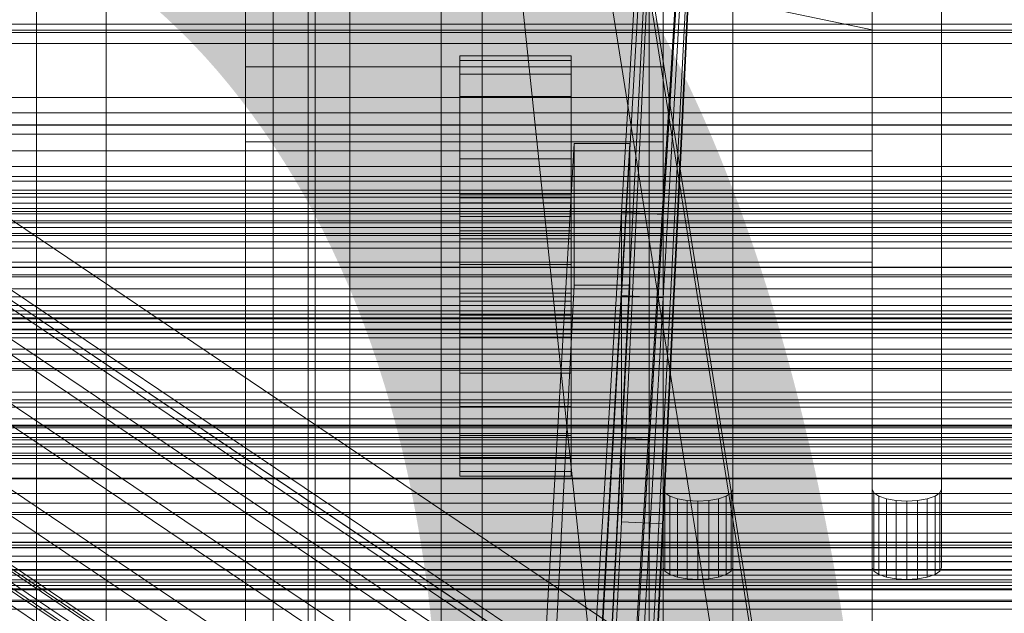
# Model space of a CAD drawing. Header units: millimetres. Extents: x -2233 to 61924, y -68080 to 6847.
# Tile 58 of 256: x -201 to -130, y -35025 to -34983. Entities that reach past the tile are written whole.
import ezdxf

# ---------------------------------------------------------------- set-up
doc = ezdxf.new("R2010")
doc.units = ezdxf.units.MM
for name, color, linetype, lineweight in [('COTAS_O', 1, 'Continuous', 0), ('COTAS_P', 1, 'Continuous', 0), ('frontal_bajante_movil', 7, 'Continuous', 0), ('frontal_C01', 7, 'Continuous', 0), ('frontal_C02', 7, 'Continuous', 0), ('frontal_C03', 7, 'Continuous', 0), ('frontal_C05', 7, 'Continuous', 0), ('frontal_mix-C02', 7, 'Continuous', 0), ('frontal_secador', 7, 'Continuous', 0)]:
    doc.layers.add(name, color=color, linetype=linetype, lineweight=lineweight)
doc.dimstyles.new('R19_100', dxfattribs={"dimtxt": 250, "dimasz": 150, "dimexe": 150, "dimexo": 80, "dimgap": 100, "dimtad": 1, "dimtih": 1, "dimtoh": 1, "dimdsep": 46, "dimcen": 0.09, "dimadec": 0, "dimazin": 0, "dimtfac": 1, "dimtdec": 4, "dimtofl": 0, "dimtmove": 0, "dimatfit": 3, "dimfxl": 1, "dimtolj": 1, "dimtzin": 0, "dimarcsym": 0})

# ---------------------------------------------------------------- blocks, each defined once
blk = doc.blocks.new('DIM_R27_48')
at = {"layer": 'COTAS_P'}
for p, q in [((-1750, -34600), (-1600, -34555)), ((2600, -34600), (2450, -34555)), ((-1750, -35500), (-1750, -34600)), ((-1750, -34600), (2600, -34600)), ((-1750, -34600), (-1600, -34645)), ((2600, -34600), (2450, -34645)), ((2600, -35500), (2600, -34600))]:
    blk.add_line(p, q, dxfattribs=at)
blk.add_text('4350 P', height=250, dxfattribs=at).set_placement((425, -34500))
blk = doc.blocks.new('DIM_R27_50')
at = {"layer": 'COTAS_P'}
for p, q in [((1705.784, -34504.945), (1551.897, -34475.895)), ((-194.216, -34704.945), (1705.784, -34504.945)), ((1705.784, -34504.945), (1561.319, -34565.401)), ((1800, -35400), (1705.784, -34504.945)), ((-194.216, -34704.945), (-49.751, -34644.49)), ((-100, -35600), (-194.216, -34704.945)), ((-194.216, -34704.945), (-40.33, -34733.995))]:
    blk.add_line(p, q, dxfattribs=at)
blk.add_text('1910.5 P', height=250, rotation=6.00901, dxfattribs=at).set_placement((745.315, -34505.495))
blk = doc.blocks.new('DIM_R27_54')
at = {"layer": 'COTAS_O'}
for p, q in [((-1850, -34600), (-1850, -35300)), ((-150, -34600), (-150, -35300)), ((-1850, -35300), (-1700, -35255)), ((-150, -35300), (-300, -35255)), ((-150, -35300), (-1850, -35300)), ((-1850, -35300), (-1700, -35345)), ((-150, -35300), (-300, -35345))]:
    blk.add_line(p, q, dxfattribs=at)
blk.add_text('1700 O', height=250, rotation=180, dxfattribs=at).set_placement((-1000, -35400))
blk = doc.blocks.new('DIM_R27_58')
at = {"layer": 'COTAS_O'}
for p, q in [((-1480, -35300), (-1330, -35255)), ((490, -35300), (340, -35255)), ((-1480, -36000), (-1480, -35300)), ((-1480, -35300), (490, -35300)), ((-1480, -35300), (-1330, -35345)), ((490, -35300), (340, -35345)), ((490, -36000), (490, -35300))]:
    blk.add_line(p, q, dxfattribs=at)
blk.add_text('1970 O', height=250, dxfattribs=at).set_placement((-495, -35200))
blk = doc.blocks.new('DIM_R27_60')
at = {"layer": 'COTAS_O'}
for p, q in [((-1400, -35300), (-1250, -35255)), ((1400, -35300), (1250, -35255)), ((-1400, -36000), (-1400, -35300)), ((-1400, -35300), (1400, -35300)), ((-1400, -35300), (-1250, -35345)), ((1400, -35300), (1250, -35345)), ((1400, -36000), (1400, -35300))]:
    blk.add_line(p, q, dxfattribs=at)
blk.add_text('2800 O', height=250, dxfattribs=at).set_placement((0, -35200))
blk = doc.blocks.new('DIM_R27_61')
at = {"layer": 'COTAS_P'}
for p, q in [((-305, -34680), (395, -34680)), ((395, -34680), (350, -34830)), ((395, -36000), (395, -34680)), ((395, -34680), (440, -34830)), ((395, -36000), (350, -35850)), ((395, -36000), (440, -35850)), ((-305, -36000), (395, -36000))]:
    blk.add_line(p, q, dxfattribs=at)
blk.add_text('1320 P', height=250, rotation=90, dxfattribs=at).set_placement((295, -35340))
blk = doc.blocks.new('DIM_R27_62')
at = {"layer": 'COTAS_P'}
for p, q in [((-305, -35300), (-155, -35255)), ((345, -35300), (195, -35255)), ((-305, -36000), (-305, -35300)), ((-305, -35300), (345, -35300)), ((-305, -35300), (-155, -35345)), ((345, -35300), (195, -35345)), ((345, -36000), (345, -35300))]:
    blk.add_line(p, q, dxfattribs=at)
blk.add_text('650 P', height=250, dxfattribs=at).set_placement((20, -35200))

msp = doc.modelspace()

# ---------------------------------------------------------------- linework, layer by layer
at = {"layer": 'frontal_bajante_movil'}
for p, q in [((-195, -35227.232), (-195, -34680)), ((-183, -34680), (-183, -35227.232)), ((-180, -35227.232), (-180, -34680)), ((-195, -34682.819), (-195, -35230.051)), ((-183, -35230.051), (-183, -34682.819)), ((-185, -34808.457), (-185, -35355.689)), ((-183, -35356.81), (-183, -34809.578)), ((-180, -34809.578), (-180, -35356.81)), ((-185, -35393.277), (-185, -34846.045)), ((-180, -34885.505), (-180, -35159.121)), ((-180, -35164.759), (-180, -34891.143)), ((-168, -34891.143), (-168, -35164.759)), ((-180, -35170.397), (-180, -34896.781)), ((-180, -34902.42), (-180, -35176.036)), ((-168, -35176.036), (-168, -34902.42)), ((-156, -34902.42), (-156, -35176.036)), ((-168, -34903.359), (-80, -35460)), ((-168, -35176.975), (-168, -34903.359)), ((-180, -35775), (-180, -34903.821)), ((-170.939, -34903.924), (-170.939, -35177.54)), ((-82.939, -35460.565), (-170.939, -34903.924)), ((-168, -34904.675), (-80, -35461.315)), ((-168, -34905.239), (-168, -35178.855)), ((-156, -35178.855), (-156, -34905.239)), ((-155, -35016.328), (-155, -34966.735)), ((-150, -34966.735), (-150, -35016.328)), ((-140, -35016.328), (-140, -34966.735)), ((-135, -34966.735), (-135, -35016.328)), ((-155, -34972.373), (-155, -35021.966)), ((-150, -35021.966), (-150, -34972.373)), ((-140, -34972.373), (-140, -35021.966)), ((-135, -35021.966), (-135, -34972.373)), ((-250, -34992), (-140, -34992)), ((-140, -35000), (-140, -34992)), ((-250, -35000), (-140, -35000)), ((-154.878, -35016.592), (-155, -35016.328)), ((-155, -35021.966), (-155, -35016.328)), ((-154.523, -35016.83), (-154.878, -35016.592)), ((-154.878, -35022.23), (-154.878, -35016.592)), ((-150.122, -35016.592), (-150.477, -35016.83)), ((-150, -35016.328), (-150.122, -35016.592)), ((-150.122, -35022.23), (-150.122, -35016.592)), ((-150, -35021.966), (-150, -35016.328)), ((-139.878, -35016.592), (-140, -35016.328)), ((-140, -35021.966), (-140, -35016.328)), ((-139.523, -35016.83), (-139.878, -35016.592)), ((-139.878, -35022.23), (-139.878, -35016.592)), ((-135.122, -35016.592), (-135.477, -35016.83)), ((-135, -35016.328), (-135.122, -35016.592)), ((-135.122, -35022.23), (-135.122, -35016.592)), ((-135, -35021.966), (-135, -35016.328)), ((-153.969, -35017.019), (-154.523, -35016.83)), ((-154.523, -35022.468), (-154.523, -35016.83)), ((-153.273, -35017.141), (-153.969, -35017.019)), ((-153.969, -35022.658), (-153.969, -35017.019)), ((-152.5, -35017.183), (-153.273, -35017.141)), ((-153.273, -35022.779), (-153.273, -35017.141)), ((-151.727, -35017.141), (-152.5, -35017.183)), ((-152.5, -35022.821), (-152.5, -35017.183)), ((-151.031, -35017.019), (-151.727, -35017.141)), ((-151.727, -35022.779), (-151.727, -35017.141)), ((-150.477, -35016.83), (-151.031, -35017.019)), ((-151.031, -35022.658), (-151.031, -35017.019)), ((-150.477, -35022.468), (-150.477, -35016.83)), ((-138.969, -35017.019), (-139.523, -35016.83)), ((-139.523, -35022.468), (-139.523, -35016.83)), ((-138.273, -35017.141), (-138.969, -35017.019)), ((-138.969, -35022.658), (-138.969, -35017.019)), ((-137.5, -35017.183), (-138.273, -35017.141)), ((-138.273, -35022.779), (-138.273, -35017.141)), ((-136.727, -35017.141), (-137.5, -35017.183)), ((-137.5, -35022.821), (-137.5, -35017.183)), ((-136.031, -35017.019), (-136.727, -35017.141)), ((-136.727, -35022.779), (-136.727, -35017.141)), ((-135.477, -35016.83), (-136.031, -35017.019)), ((-136.031, -35022.658), (-136.031, -35017.019)), ((-135.477, -35022.468), (-135.477, -35016.83)), ((-155, -35021.966), (-154.878, -35022.23)), ((-154.878, -35022.23), (-154.523, -35022.468)), ((-150.477, -35022.468), (-150.122, -35022.23)), ((-150.122, -35022.23), (-150, -35021.966)), ((-140, -35021.966), (-139.878, -35022.23)), ((-139.878, -35022.23), (-139.523, -35022.468)), ((-135.477, -35022.468), (-135.122, -35022.23)), ((-135.122, -35022.23), (-135, -35021.966)), ((-154.523, -35022.468), (-153.969, -35022.658)), ((-153.969, -35022.658), (-153.273, -35022.779)), ((-153.273, -35022.779), (-152.5, -35022.821)), ((-152.5, -35022.821), (-151.727, -35022.779)), ((-151.727, -35022.779), (-151.031, -35022.658)), ((-151.031, -35022.658), (-150.477, -35022.468)), ((-139.523, -35022.468), (-138.969, -35022.658)), ((-138.969, -35022.658), (-138.273, -35022.779)), ((-138.273, -35022.779), (-137.5, -35022.821)), ((-137.5, -35022.821), (-136.727, -35022.779)), ((-136.727, -35022.779), (-136.031, -35022.658)), ((-136.031, -35022.658), (-135.477, -35022.468))]:
    msp.add_line(p, q, dxfattribs=at)
at = {"layer": 'frontal_C01'}
for p, q in [((-331.181, -34914.736), (-146.872, -35039.071)), ((-332.629, -34915.086), (-148.32, -35039.42)), ((-330.692, -34915.826), (-146.383, -35040.161)), ((-334.938, -34916.851), (-150.629, -35041.185)), ((-331.197, -34918.281), (-146.887, -35042.616)), ((-355.53, -34918.55), (-141.731, -35062.779)), ((-355.017, -34918.427), (-141.218, -35062.655)), ((-354.844, -34918.813), (-141.045, -35063.041)), ((-356.348, -34919.176), (-142.549, -35063.404)), ((-355.022, -34919.683), (-141.224, -35063.911)), ((-337.95, -34919.911), (-153.641, -35044.246)), ((-355.541, -34920.977), (-141.742, -35065.205)), ((-332.659, -34921.934), (-148.35, -35046.269)), ((-341.461, -34924.058), (-157.152, -35048.393)), ((-334.981, -34926.536), (-150.672, -35050.87)), ((-200, -35028.406), (-200, -34927.347)), ((-338.003, -34931.772), (-153.694, -35056.107)), ((-200, -35034.184), (-200, -34933.125)), ((-140, -34939.975), (-140, -35028.406)), ((-140, -34945.753), (-140, -35034.184)), ((-200, -35047.666), (-200, -34946.607)), ((-140, -34959.235), (-140, -35047.666)), ((-140, -34959.235), (-140, -34983.309)), ((-140, -34983.309), (-200, -34970.681)), ((-200, -34970.681), (-200, -35071.74)), ((-130, -35045.418), (-228.298, -34979.106)), ((-140, -35071.74), (-140, -34983.309)), ((-450, -34984.295), (450, -34984.295)), ((-228.298, -34984.887), (-130, -35051.199)), ((-185, -34991.348), (-185, -34985.956)), ((-185, -34985.956), (-155, -34985.956)), ((-185, -35386.852), (-185, -34985.956)), ((-155, -34985.956), (-155, -34991.348)), ((-155, -34985.956), (-155, -35386.852)), ((-155, -34991.348), (-185, -34991.348)), ((-185, -34991.348), (-185, -35392.244)), ((-155, -35392.244), (-155, -34991.348)), ((450, -34995.08), (-450, -34995.08)), ((450, -35017.999), (-450, -35017.999))]:
    msp.add_line(p, q, dxfattribs=at)
at = {"layer": 'frontal_C02'}
for p, q in [((450, -34982.905), (-450, -34982.905)), ((-450, -34994.827), (450, -34994.827)), ((-311.15, -35003.741), (311.15, -35003.741)), ((-311.15, -35004.337), (311.15, -35004.337)), ((-311.15, -35004.874), (311.15, -35004.874)), ((-311.15, -35006.623), (311.15, -35006.623)), ((-311.15, -35007.66), (311.15, -35007.66)), ((-311.15, -35010.441), (311.15, -35010.441)), ((-311.15, -35011.908), (311.15, -35011.908)), ((-311.15, -35015.532), (311.15, -35015.532)), ((-311.15, -35017.329), (311.15, -35017.329)), ((-440, -35020.127), (440, -35020.127)), ((-440, -35020.339), (440, -35020.339)), ((-440, -35020.529), (440, -35020.529)), ((-440, -35021.148), (440, -35021.148)), ((-440, -35021.516), (440, -35021.516)), ((311.15, -35021.549), (-311.15, -35021.549)), ((-440, -35022.501), (440, -35022.501)), ((-440, -35023.021), (440, -35023.021)), ((-311.15, -35023.553), (311.15, -35023.553)), ((-440, -35024.305), (440, -35024.305)), ((-440, -35024.942), (440, -35024.942))]:
    msp.add_line(p, q, dxfattribs=at)
at = {"layer": 'frontal_C03'}
for p, q in [((-1250, -34983.32), (1250, -34983.32)), ((-1250, -34988.167), (1250, -34988.167)), ((1250, -34989.279), (-1250, -34989.279)), ((-1250, -34990.123), (1250, -34990.123)), ((1250, -34990.16), (-1250, -34990.16)), ((1250, -34990.814), (-1250, -34990.814)), ((1250, -34993.121), (-1250, -34993.121)), ((-1250, -34994.178), (1250, -34994.178)), ((1500, -34995.334), (-1500, -34995.334)), ((-1250, -34995.768), (1250, -34995.768)), ((-1268, -34996.141), (1268, -34996.141)), ((-1268, -34996.365), (1268, -34996.365)), ((-1268, -34996.53), (1268, -34996.53)), ((-1268, -34997.187), (1268, -34997.187)), ((-1268, -34997.505), (1268, -34997.505)), ((1250, -34997.031), (-1250, -34997.031)), ((1250, -34997.949), (-1250, -34997.949)), ((1250, -34998.088), (-1250, -34998.088)), ((-1268, -34998.551), (1268, -34998.551)), ((-1268, -34999), (1268, -34999)), ((-1268, -35000.363), (1268, -35000.363)), ((-1268, -35000.913), (1268, -35000.913)), ((1250, -35000.395), (-1250, -35000.395)), ((1250, -35001.049), (-1250, -35001.049)), ((1250, -35001.93), (-1250, -35001.93)), ((-1268, -35002.501), (1268, -35002.501)), ((1268, -35003.114), (-1268, -35003.114)), ((-1500, -35004.317), (1500, -35004.317)), ((-1250, -35004.006), (1250, -35004.006)), ((1530, -35005.129), (-1530, -35005.129)), ((-1268, -35004.818), (1268, -35004.818)), ((-1268, -35005.453), (1268, -35005.453)), ((-1250, -35006.264), (1250, -35006.264)), ((-1268, -35007.156), (1268, -35007.156)), ((-1268, -35007.77), (1268, -35007.77)), ((-1268, -35009.357), (1268, -35009.357)), ((1530, -35010.129), (-1530, -35010.129)), ((-1268, -35009.907), (1268, -35009.907)), ((-1268, -35011.271), (1268, -35011.271)), ((-1268, -35011.72), (1268, -35011.72)), ((1250, -35011.737), (-1250, -35011.737)), ((-1250, -35012.322), (1250, -35012.322)), ((-1268, -35012.766), (1268, -35012.766)), ((-1268, -35013.083), (1268, -35013.083)), ((1250, -35012.618), (-1250, -35012.618)), ((-1268, -35013.741), (1268, -35013.741)), ((1250, -35013.271), (-1250, -35013.271)), ((-1268, -35013.905), (1268, -35013.905)), ((-1268, -35014.13), (1268, -35014.13)), ((-1250, -35014.503), (1250, -35014.503)), ((1250, -35015.579), (-1250, -35015.579)), ((-1250, -35016.636), (1250, -35016.636)), ((1250, -35019.488), (-1250, -35019.488)), ((-1250, -35020.147), (1250, -35020.147)), ((1250, -35020.546), (-1250, -35020.546)), ((-1250, -35022.103), (1250, -35022.103)), ((1250, -35022.853), (-1250, -35022.853)), ((1250, -35023.506), (-1250, -35023.506)), ((1250, -35024.388), (-1250, -35024.388))]:
    msp.add_line(p, q, dxfattribs=at)
at = {"layer": 'frontal_C05'}
for p, q in [((-180.5, -34800), (-180.5, -35992)), ((-177.5, -35992), (-177.5, -34800))]:
    msp.add_line(p, q, dxfattribs=at)
at = {"layer": 'frontal_mix-C02'}
for p, q in [((-170, -35240.004), (-150, -34913.701)), ((-150, -34913.937), (-170, -35329.168)), ((-150, -34915), (-170, -35241.303)), ((-170, -35330.23), (-150, -34915)), ((-152.997, -34914.856), (-157.997, -35012.661)), ((-157.997, -35018.663), (-152.997, -34914.856)), ((-152.996, -34914.847), (-157.996, -35002.425)), ((-157.996, -35012.652), (-152.996, -34914.847)), ((-152.995, -34914.829), (-157.995, -34996.405)), ((-157.995, -35002.407), (-152.995, -34914.829)), ((-150, -34915), (-155, -35018.808)), ((-155, -35012.805), (-150, -34915)), ((-155, -35002.578), (-150, -34915)), ((-155, -34996.576), (-150, -34915)), ((-169.6, -34985.504), (-169.6, -34985.163)), ((-169.6, -34985.163), (-161.6, -34985.163)), ((-169.6, -34986.503), (-169.6, -34985.504)), ((-169.6, -34985.504), (-161.6, -34985.504)), ((-161.6, -34985.504), (-161.6, -34985.163)), ((-161.6, -34986.503), (-161.6, -34985.504)), ((-169.6, -34988.092), (-169.6, -34986.503)), ((-169.6, -34986.503), (-161.6, -34986.503)), ((-161.6, -34988.092), (-161.6, -34986.503)), ((-169.6, -34990.163), (-169.6, -34988.092)), ((-169.6, -34988.092), (-161.6, -34988.092)), ((-161.6, -34990.163), (-161.6, -34988.092)), ((-169.6, -34992.575), (-169.6, -34990.163)), ((-169.6, -34990.163), (-161.6, -34990.163)), ((-161.6, -34992.575), (-161.6, -34990.163)), ((-161.4, -34991.482), (-172.6, -35186.164)), ((-168.6, -35186.164), (-157.4, -34991.482)), ((-161.4, -35001.655), (-161.4, -34991.482)), ((-157.4, -34991.482), (-161.4, -34991.482)), ((-157.4, -34991.482), (-157.4, -35001.655)), ((-169.6, -34992.575), (-169.6, -34995.163)), ((-169.6, -34992.575), (-161.6, -34992.575)), ((-161.6, -34995.163), (-161.6, -34992.575)), ((-169.6, -34995.163), (-169.6, -34997.751)), ((-161.6, -34995.163), (-169.6, -34995.163)), ((-169.6, -34995.73), (-169.6, -34995.39)), ((-169.6, -34995.39), (-161.6, -34995.39)), ((-161.6, -34995.163), (-161.6, -34997.751)), ((-161.6, -34995.73), (-161.6, -34995.39)), ((-169.6, -34996.729), (-169.6, -34995.73)), ((-169.6, -34995.73), (-161.6, -34995.73)), ((-161.6, -34996.729), (-161.6, -34995.73)), ((-169.6, -34998.319), (-169.6, -34996.729)), ((-169.6, -34996.729), (-161.6, -34996.729)), ((-157.995, -34996.403), (-167.995, -35159.555)), ((-165, -35159.727), (-155, -34996.576)), ((-161.6, -34998.319), (-161.6, -34996.729)), ((-157.995, -34996.405), (-157.995, -35002.407)), ((-155, -34996.576), (-157.995, -34996.405)), ((-155, -35002.578), (-155, -34996.576)), ((-169.6, -34997.751), (-169.6, -35000.163)), ((-169.6, -34997.751), (-161.6, -34997.751)), ((-161.6, -34997.751), (-161.6, -35000.163)), ((-169.6, -35000.39), (-169.6, -34998.319)), ((-169.6, -34998.319), (-161.6, -34998.319)), ((-161.6, -35000.39), (-161.6, -34998.319)), ((-169.6, -35000.163), (-169.6, -35002.234)), ((-169.6, -35000.163), (-161.6, -35000.163)), ((-161.6, -35000.163), (-161.6, -35002.234)), ((-169.6, -35002.801), (-169.6, -35000.39)), ((-169.6, -35000.39), (-161.6, -35000.39)), ((-161.6, -35002.801), (-161.6, -35000.39)), ((-172.6, -35222.232), (-161.4, -35001.655)), ((-157.4, -35001.655), (-168.6, -35222.232)), ((-161.4, -35001.655), (-157.4, -35001.655)), ((-169.6, -35002.234), (-169.6, -35003.823)), ((-169.6, -35002.234), (-161.6, -35002.234)), ((-167.995, -35177.563), (-157.995, -35002.406)), ((-161.6, -35002.234), (-161.6, -35003.823)), ((-157.996, -35002.425), (-157.996, -35012.652)), ((-155, -35002.578), (-157.996, -35002.425)), ((-155, -35002.578), (-157.995, -35002.407)), ((-169.6, -35002.801), (-169.6, -35005.39)), ((-169.6, -35002.801), (-161.6, -35002.801)), ((-155, -35002.578), (-165, -35177.735)), ((-161.6, -35005.39), (-161.6, -35002.801)), ((-155, -35012.805), (-155, -35002.578)), ((-169.6, -35003.823), (-169.6, -35004.822)), ((-169.6, -35003.823), (-161.6, -35003.823)), ((-161.6, -35003.823), (-161.6, -35004.822)), ((-169.6, -35004.822), (-169.6, -35005.163)), ((-169.6, -35004.822), (-161.6, -35004.822)), ((-169.6, -35005.163), (-161.6, -35005.163)), ((-161.6, -35004.822), (-161.6, -35005.163)), ((-169.6, -35005.39), (-169.6, -35007.978)), ((-161.6, -35005.39), (-169.6, -35005.39)), ((-161.6, -35005.39), (-161.6, -35007.978)), ((-169.6, -35007.978), (-169.6, -35010.39)), ((-169.6, -35007.978), (-161.6, -35007.978)), ((-161.6, -35007.978), (-161.6, -35010.39)), ((-169.6, -35010.39), (-169.6, -35012.461)), ((-169.6, -35010.39), (-161.6, -35010.39)), ((-161.6, -35010.39), (-161.6, -35012.461)), ((-169.6, -35012.461), (-169.6, -35014.05)), ((-169.6, -35012.461), (-161.6, -35012.461)), ((-157.997, -35012.663), (-167.997, -35208.273)), ((-165, -35208.415), (-155, -35012.805)), ((-161.6, -35012.461), (-161.6, -35014.05)), ((-157.997, -35012.661), (-157.997, -35018.663)), ((-155, -35012.805), (-157.997, -35012.661)), ((-157.997, -35018.666), (-157.997, -35012.663)), ((-155, -35012.805), (-157.996, -35012.652)), ((-155, -35018.808), (-155, -35012.805)), ((-169.6, -35014.05), (-169.6, -35015.049)), ((-169.6, -35014.05), (-161.6, -35014.05)), ((-161.6, -35014.05), (-161.6, -35015.049)), ((-169.6, -35015.049), (-169.6, -35015.39)), ((-169.6, -35015.049), (-161.6, -35015.049)), ((-161.6, -35015.049), (-161.6, -35015.39)), ((-169.6, -35015.39), (-161.6, -35015.39)), ((-167.997, -35226.281), (-157.997, -35018.666)), ((-155, -35018.808), (-157.997, -35018.663)), ((-157.997, -35018.666), (-155, -35018.808)), ((-155, -35018.808), (-165, -35226.423))]:
    msp.add_line(p, q, dxfattribs=at)
at = {"layer": 'frontal_secador'}
for p, q in [((-1360, -34983.5), (1360, -34983.5)), ((-1250, -34983.5), (1250, -34983.5)), ((1360, -34993.853), (-1360, -34993.853)), ((1360, -35003.5), (-1360, -35003.5)), ((1250, -35004.076), (-1250, -35004.076)), ((1360, -35011.784), (-1360, -35011.784)), ((1360, -35018.141), (-1360, -35018.141)), ((1360, -35022.137), (-1360, -35022.137)), ((1360, -35023.5), (-1360, -35023.5)), ((1250, -35023.25), (-1250, -35023.25))]:
    msp.add_line(p, q, dxfattribs=at)

# ---------------------------------------------------------------- dimensions: what is measured, and where the dimension line sits
at = {"layer": 'COTAS_O'}
for p1, p2, picture, middle in [((-150, -34600), (-1850, -34600), 'DIM_R27_54', (-1000, -35300)), ((-1480, -36000), (490, -36000), 'DIM_R27_58', (-495, -35300)), ((-1400, -36000), (1400, -36000), 'DIM_R27_60', (0, -35300))]:
    dim = msp.add_aligned_dim(p1=p1, p2=p2, distance=700, text='<> O', dimstyle='R19_100', dxfattribs=at)
    dim.commit()
    dim.dimension.update_dxf_attribs({"geometry": picture, "text_midpoint": middle})
at = {"layer": 'COTAS_P'}
for p1, p2, distance, picture, middle in [((-100, -35600), (1800, -35400), 900, 'DIM_R27_50', (755.784, -34604.945)), ((-1750, -35500), (2600, -35500), 900, 'DIM_R27_48', (425, -34600)), ((-305, -36000), (-305, -34680), -700, 'DIM_R27_61', (395, -35340)), ((-305, -36000), (345, -36000), 700, 'DIM_R27_62', (20, -35300))]:
    dim = msp.add_aligned_dim(p1=p1, p2=p2, distance=distance, text='<> P', dimstyle='R19_100', dxfattribs=at)
    dim.commit()
    dim.dimension.update_dxf_attribs({"geometry": picture, "text_midpoint": middle})

doc.saveas('drawing.dxf')
